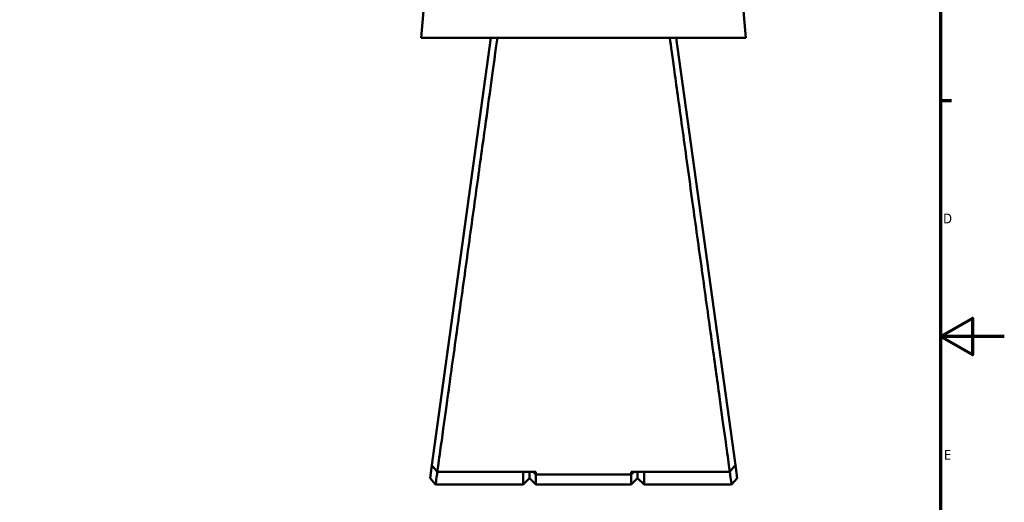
# Model space of a CAD drawing. Header units: millimetres. Extents: x 0 to 926, y 0 to 963.
# Tile 9 of 17: x 532 to 841, y 245 to 397. Entities that reach past the tile are written whole.
import ezdxf

# ---------------------------------------------------------------- set-up
doc = ezdxf.new("R2010")
doc.units = ezdxf.units.MM
doc.layers.add('Border (ANSI)', color=7, linetype='Continuous', lineweight=70)
doc.layers.add('Visible (ANSI)', color=7, linetype='Continuous', lineweight=50)
doc.styles.add('Note Text (ANSI)', font='tahoma.ttf')

# ---------------------------------------------------------------- blocks, each defined once
blk = doc.blocks.new('Borders Default Border')
at = {"layer": 'Border (ANSI)'}
blk.add_line((821, 371.25), (824.45, 371.25), dxfattribs=at)
at = {"layer": 'Border (ANSI)', "flags": 128}
for points in [[(20, 20), (20, 574), (821, 574), (821, 20), (20, 20)], [(841, 297), (821, 297), (831, 302.77), (831, 291.23), (821, 297)]]:
    blk.add_lwpolyline(points, dxfattribs=at)
at = {"layer": 'Border (ANSI)', "char_height": 3.05, "attachment_point": 7, "style": 'Note Text (ANSI)'}
for s, insert in [('D', (821.81, 332.6)), ('E', (822.05, 258.35))]:
    blk.add_mtext(s, dxfattribs=dict(at, insert=insert))

msp = doc.modelspace()

# ---------------------------------------------------------------- linework, layer by layer
at = {"layer": 'Visible (ANSI)'}
for p, q in [((660.833, 425.148), (657.832, 390.848)), ((756.831, 425.148), (759.832, 390.848)), ((657.832, 390.848), (759.832, 390.848)), ((679.732, 390.848), (661.164, 256.571)), ((756.5, 256.571), (737.932, 390.848)), ((662.272, 264.773), (662.272, 264.582)), ((662.299, 264.773), (662.272, 264.773)), ((755.392, 264.773), (755.366, 264.773)), ((755.392, 264.582), (755.392, 264.773)), ((661.164, 256.571), (660.606, 252.535)), ((693.857, 254.549), (662.885, 254.549)), ((689.857, 250.553), (689.857, 254.549)), ((691.857, 254.549), (691.857, 252.553)), ((691.857, 252.553), (691.857, 254.549)), ((692.984, 254.549), (693.857, 253.714)), ((693.857, 254.549), (693.857, 253.714)), ((693.857, 253.714), (693.857, 250.553)), ((723.807, 253.714), (693.857, 253.714)), ((754.779, 254.549), (723.807, 254.549)), ((724.681, 254.549), (723.807, 253.714)), ((723.807, 253.714), (723.807, 254.549)), ((723.807, 250.553), (723.807, 253.714)), ((725.807, 252.553), (725.807, 254.549)), ((725.807, 254.549), (725.807, 252.553)), ((727.807, 254.549), (727.807, 250.553)), ((757.058, 252.535), (756.5, 256.571)), ((662.332, 250.553), (660.606, 252.534)), ((689.857, 250.553), (662.332, 250.553)), ((691.857, 252.553), (689.857, 250.553)), ((691.857, 252.553), (693.857, 250.553)), ((723.807, 250.553), (693.857, 250.553)), ((725.807, 252.553), (723.807, 250.553)), ((725.807, 252.553), (727.807, 250.553)), ((755.332, 250.553), (727.807, 250.553)), ((757.058, 252.534), (755.332, 250.553))]:
    msp.add_line(p, q, dxfattribs=at)
for points, knots in [([(662.885, 254.549), (663.059, 255.801), (663.372, 258.052), (664.352, 265.119), (665.088, 270.423), (666.802, 282.786), (667.764, 289.726), (669.71, 303.782), (670.678, 310.772), (671.658, 317.86), (672.149, 321.404), (672.642, 324.972), (673.624, 332.075), (674.112, 335.609), (675.073, 342.563), (675.546, 345.983), (676.463, 352.629), (676.909, 355.856), (678.061, 364.205), (678.733, 369.073), (679.97, 378.049), (680.524, 382.065), (681.279, 387.543), (681.536, 389.41), (681.734, 390.848)], [0.1836005, 0.1836005, 0.1836005, 0.1836005, 0.4777172, 0.4777172, 0.842243, 0.842243, 1.1864566, 1.1864566, 1.4892735, 1.4892735, 1.4892735, 1.640682, 1.640682, 1.7920905, 1.7920905, 1.9434989, 1.9434989, 2.0949074, 2.0949074, 2.3523018, 2.3523018, 2.630053, 2.630053, 2.8252515, 2.8252515, 2.8252515, 2.8252515]), ([(735.93, 390.848), (736.262, 388.439), (736.761, 384.818), (738.11, 375.035), (738.992, 368.64), (740.934, 354.565), (741.982, 346.975), (744.033, 332.132), (745.026, 324.948), (746.006, 317.86), (746.496, 314.316), (746.983, 310.796), (747.94, 303.884), (748.41, 300.493), (749.321, 293.915), (749.762, 290.728), (750.606, 284.633), (751.01, 281.725), (752.034, 274.335), (752.61, 270.18), (753.631, 262.819), (754.06, 259.732), (754.545, 256.232), (754.683, 255.239), (754.779, 254.549)], [-2.8252515, -2.8252515, -2.8252515, -2.8252515, -2.4982224, -2.4982224, -2.1356112, -2.1356112, -1.7920905, -1.7920905, -1.4892735, -1.4892735, -1.4892735, -1.337865, -1.337865, -1.1864566, -1.1864566, -1.0350481, -1.0350481, -0.8836396, -0.8836396, -0.6262452, -0.6262452, -0.3458146, -0.3458146, -0.1836005, -0.1836005, -0.1836005, -0.1836005]), ([(662.885, 254.549), (662.599, 254.886), (662.312, 255.222), (661.738, 255.896), (661.451, 256.233), (661.164, 256.571)], [-0.26552249, -0.26552249, -0.26552249, -0.26552249, -0.13277778, -0.13277778, 0, 0, 0, 0]), ([(662.332, 250.554), (662.333, 250.554), (662.359, 250.738), (662.479, 251.586), (662.595, 252.397), (662.792, 253.794), (662.843, 254.161), (662.898, 254.549)], [-3.14159265, -3.14159265, -3.14159265, -3.14159265, -2.78400759, -2.78400759, -2.30100873, -2.30100873, -2.14456905, -2.14456905, -2.14456905, -2.14456905]), ([(754.767, 254.549), (754.821, 254.161), (754.873, 253.794), (755.07, 252.397), (755.185, 251.586), (755.306, 250.738), (755.332, 250.554), (755.332, 250.554)], [2.14456905, 2.14456905, 2.14456905, 2.14456905, 2.30100873, 2.30100873, 2.78400759, 2.78400759, 3.14159265, 3.14159265, 3.14159265, 3.14159265]), ([(756.5, 256.571), (756.213, 256.233), (755.927, 255.896), (755.353, 255.222), (755.066, 254.886), (754.779, 254.549)], [-0.2655222, -0.2655222, -0.2655222, -0.2655222, -0.13274399, -0.13274399, 0, 0, 0, 0])]:
    msp.add_open_spline(points, degree=3, knots=knots, dxfattribs=at)

# ---------------------------------------------------------------- block references
msp.add_blockref('Borders Default Border', (0, 0))

doc.saveas('drawing.dxf')
